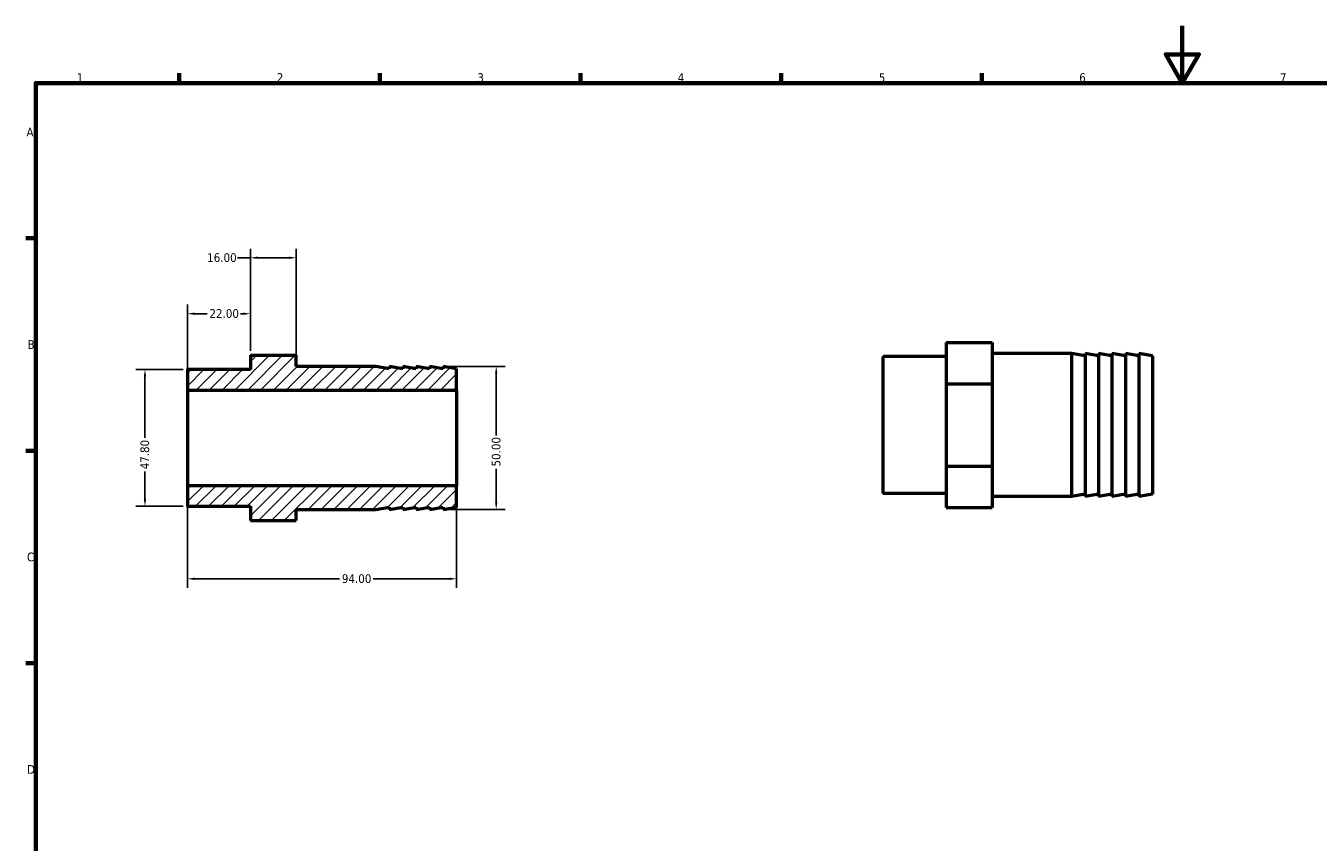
# Model space of a CAD drawing. Header units: millimetres. Extents: x 0 to 898, y 0 to 594.
# Tile 2 of 3: x 17 to 468, y 309 to 594. Entities that reach past the tile are written whole.
import ezdxf

# ---------------------------------------------------------------- set-up
doc = ezdxf.new("R2010")
doc.units = ezdxf.units.MM
for name, color, linetype, lineweight in [('Border (ANSI)', 7, 'Continuous', 70), ('Dimension (ANSI)', 7, 'Continuous', 25), ('Hatch (ANSI)', 7, 'Continuous', 18), ('Visible (ANSI)', 7, 'Continuous', 50), ('Visible Narrow (ANSI)', 7, 'Continuous', 35)]:
    doc.layers.add(name, color=color, linetype=linetype, lineweight=lineweight)
doc.styles.add('Note Text (ANSI)', font='tahoma.ttf')
doc.dimstyles.new('Default - mm (ANSI)', dxfattribs={"dimtxt": 3.048, "dimasz": 2.5, "dimexe": 3.175, "dimexo": 1.6002, "dimgap": 0.8, "dimtad": 0, "dimtoh": 1, "dimrnd": 1e-08, "dimzin": 4, "dimdsep": 46, "dimtxsty": 'Note Text (ANSI)', "dimcen": 0.09, "dimdle": 10, "dimclrd": 256, "dimclre": 256, "dimclrt": 256, "dimadec": 1, "dimazin": 1, "dimtfac": 1, "dimtofl": 0, "dimtmove": 0, "dimatfit": 3, "dimfxl": 1, "dimtolj": 1, "dimtzin": 4, "dimlwd": -1, "dimlwe": -1, "dimarcsym": 0})

# ---------------------------------------------------------------- blocks, each defined once
blk = doc.blocks.new('Borders Default Border')
at = {"layer": 'Border (ANSI)'}
for p, q in [((70.08, 574), (70.08, 577.45)), ((140.17, 574), (140.17, 577.45)), ((210.25, 574), (210.25, 577.45)), ((280.33, 574), (280.33, 577.45)), ((350.42, 574), (350.42, 577.45)), ((20, 519.75), (16.55, 519.75)), ((20, 445.5), (16.55, 445.5)), ((20, 371.25), (16.55, 371.25))]:
    blk.add_line(p, q, dxfattribs=at)
at = {"layer": 'Border (ANSI)', "flags": 128}
for points in [[(420.5, 594), (420.5, 574), (414.73, 584), (426.27, 584), (420.5, 574)], [(20, 20), (20, 574), (821, 574), (821, 20), (20, 20)]]:
    blk.add_lwpolyline(points, dxfattribs=at)
at = {"layer": 'Border (ANSI)', "char_height": 3.05, "attachment_point": 7, "style": 'Note Text (ANSI)'}
for s, insert in [('1', (34.35, 574.4)), ('2', (104.2, 574.4)), ('3', (174.26, 574.34)), ('4', (244.23, 574.4)), ('5', (314.48, 574.34)), ('6', (384.49, 574.34)), ('7', (454.6, 574.4)), ('A', (16.78, 555.35)), ('B', (17.15, 481.1)), ('C', (16.95, 406.8)), ('D', (16.96, 332.6))]:
    blk.add_mtext(s, dxfattribs=dict(at, insert=insert))
blk = doc.blocks.new('*D7')
at = {"layer": 'Defpoints', "color": 0, "transparency": 16777216}
for p in [(73, 433.27), (167, 433.27), (167, 400.76)]:
    blk.add_point(p, dxfattribs=at)
at = {"layer": 'Dimension (ANSI)', "transparency": 16777216}
for p, q in [((73, 431.67), (73, 397.58)), ((167, 431.67), (167, 397.58)), ((75.5, 400.76), (126.14, 400.76)), ((164.5, 400.76), (137.86, 400.76))]:
    blk.add_line(p, q, dxfattribs=at)
for points in [[(75.5, 401.17), (75.5, 400.34), (73, 400.76)], [(164.5, 401.17), (164.5, 400.34), (167, 400.76)]]:
    blk.add_solid(points, dxfattribs=at)
at = {"layer": 'Dimension (ANSI)', "transparency": 16777216, "insert": (126.94, 402.34), "char_height": 3.048, "attachment_point": 1, "style": 'Note Text (ANSI)'}
blk.add_mtext('\\A1;94.00', dxfattribs=at)
blk = doc.blocks.new('*D9')
at = {"layer": 'Defpoints', "color": 0, "transparency": 16777216}
for p in [(95, 493.39), (95, 478.87), (73, 466.73)]:
    blk.add_point(p, dxfattribs=at)
at = {"layer": 'Dimension (ANSI)', "transparency": 16777216}
for p, q in [((73, 468.33), (73, 496.57)), ((95, 480.47), (95, 496.57)), ((75.5, 493.39), (79.88, 493.39)), ((92.5, 493.39), (91.51, 493.39))]:
    blk.add_line(p, q, dxfattribs=at)
for points in [[(75.5, 493.81), (75.5, 492.98), (73, 493.39)], [(92.5, 493.81), (92.5, 492.98), (95, 493.39)]]:
    blk.add_solid(points, dxfattribs=at)
at = {"layer": 'Dimension (ANSI)', "transparency": 16777216, "insert": (80.68, 494.98), "char_height": 3.048, "attachment_point": 1, "style": 'Note Text (ANSI)'}
blk.add_mtext('\\A1;22.00', dxfattribs=at)
blk = doc.blocks.new('*D10')
at = {"layer": 'Defpoints', "color": 0, "transparency": 16777216}
for p in [(111, 512.94), (95, 478.87), (111, 476.93)]:
    blk.add_point(p, dxfattribs=at)
at = {"layer": 'Dimension (ANSI)', "transparency": 16777216}
for p, q in [((95, 480.47), (95, 516.12)), ((111, 478.53), (111, 516.12)), ((95, 512.94), (90.48, 512.94)), ((108.5, 512.94), (97.5, 512.94))]:
    blk.add_line(p, q, dxfattribs=at)
for points in [[(97.5, 513.36), (97.5, 512.53), (95, 512.94)], [(108.5, 513.36), (108.5, 512.53), (111, 512.94)]]:
    blk.add_solid(points, dxfattribs=at)
at = {"layer": 'Dimension (ANSI)', "transparency": 16777216, "insert": (79.89, 514.53), "char_height": 3.048, "attachment_point": 1, "style": 'Note Text (ANSI)'}
blk.add_mtext('\\A1;16.00', dxfattribs=at)
blk = doc.blocks.new('*D11')
at = {"layer": 'Defpoints', "color": 0, "transparency": 16777216}
for p in [(162.3, 475), (162.3, 425), (180.85, 425)]:
    blk.add_point(p, dxfattribs=at)
at = {"layer": 'Dimension (ANSI)', "transparency": 16777216}
for p, q in [((163.9, 475), (184.02, 475)), ((180.85, 472.5), (180.85, 450.8)), ((180.85, 427.5), (180.85, 439.2)), ((163.9, 425), (184.02, 425))]:
    blk.add_line(p, q, dxfattribs=at)
for points in [[(180.43, 472.5), (181.27, 472.5), (180.85, 475)], [(180.43, 427.5), (181.27, 427.5), (180.85, 425)]]:
    blk.add_solid(points, dxfattribs=at)
at = {"layer": 'Dimension (ANSI)', "transparency": 16777216, "insert": (179.26, 440), "char_height": 3.048, "attachment_point": 1, "rotation": 90, "style": 'Note Text (ANSI)'}
blk.add_mtext('\\A1;50.00', dxfattribs=at)
blk = doc.blocks.new('*D12')
at = {"layer": 'Defpoints', "color": 0, "transparency": 16777216}
for p in [(73.12, 473.9), (58.16, 426.1), (73.12, 426.1)]:
    blk.add_point(p, dxfattribs=at)
at = {"layer": 'Dimension (ANSI)', "transparency": 16777216}
for p, q in [((71.52, 473.9), (54.99, 473.9)), ((58.16, 471.4), (58.16, 449.98)), ((58.16, 428.6), (58.16, 438.21)), ((71.52, 426.1), (54.99, 426.1))]:
    blk.add_line(p, q, dxfattribs=at)
for points in [[(57.75, 471.4), (58.58, 471.4), (58.16, 473.9)], [(57.75, 428.6), (58.58, 428.6), (58.16, 426.1)]]:
    blk.add_solid(points, dxfattribs=at)
at = {"layer": 'Dimension (ANSI)', "transparency": 16777216, "insert": (56.57, 439.01), "char_height": 3.048, "attachment_point": 1, "rotation": 90, "style": 'Note Text (ANSI)'}
blk.add_mtext('\\A1;47.80', dxfattribs=at)

msp = doc.modelspace()

# ---------------------------------------------------------------- hatches: boundary and pattern name
at = {"layer": 'Hatch (ANSI)'}
h = msp.add_hatch(dxfattribs=at)
h.set_pattern_fill('ANSI31', color=256, scale=25.4, style=0)
h.set_pattern_definition([(45, (0, 0), (-2.245064, 2.245064), [])])
edge = h.paths.add_edge_path()
edge.add_line((95, 478.868), (111, 478.868))
edge.add_line((111, 478.868), (111, 475))
edge.add_line((111, 475), (138.8, 475))
edge.add_line((138.8, 475), (143.5, 474.171))
edge.add_line((143.5, 474.171), (143.5, 475))
edge.add_line((143.5, 475), (148.2, 474.171))
edge.add_line((148.2, 474.171), (148.2, 475))
edge.add_line((148.2, 475), (152.9, 474.171))
edge.add_line((152.9, 474.171), (152.9, 475))
edge.add_line((152.9, 475), (157.6, 474.171))
edge.add_line((157.6, 474.171), (157.6, 475))
edge.add_line((157.6, 475), (162.3, 474.171))
edge.add_line((162.3, 474.171), (162.3, 475))
edge.add_line((162.3, 475), (167, 474.171))
edge.add_line((167, 474.171), (167, 466.731))
edge.add_line((167, 466.731), (73, 466.731))
edge.add_line((73, 466.731), (73, 473.781))
edge.add_ellipse((73.12, 473.781), major_axis=(0, 0.12), ratio=1, start_angle=0, end_angle=90, ccw=False)
edge.add_line((73.12, 473.901), (95, 473.901))
edge.add_line((95, 473.901), (95, 478.868))
edge = h.paths.add_edge_path()
edge.add_line((111, 421.132), (111, 425))
edge.add_line((111, 425), (138.8, 425))
edge.add_line((138.8, 425), (143.5, 425.829))
edge.add_line((143.5, 425.829), (143.5, 425))
edge.add_line((143.5, 425), (148.2, 425.829))
edge.add_line((148.2, 425.829), (148.2, 425))
edge.add_line((148.2, 425), (152.9, 425.829))
edge.add_line((152.9, 425.829), (152.9, 425))
edge.add_line((152.9, 425), (157.6, 425.829))
edge.add_line((157.6, 425.829), (157.6, 425))
edge.add_line((157.6, 425), (162.3, 425.829))
edge.add_line((162.3, 425.829), (162.3, 425))
edge.add_line((162.3, 425), (167, 425.829))
edge.add_line((167, 425.829), (167, 433.269))
edge.add_line((167, 433.269), (73, 433.269))
edge.add_line((73, 433.269), (73, 426.219))
edge.add_ellipse((73.12, 426.219), major_axis=(-0.12, 0), ratio=1, start_angle=0, end_angle=90)
edge.add_line((73.12, 426.098), (95, 426.098))
edge.add_line((95, 426.098), (95, 421.132))
edge.add_line((95, 421.132), (111, 421.132))

# ---------------------------------------------------------------- linework, layer by layer
at = {"layer": 'Visible (ANSI)'}
for p, q in [((338.031, 483.378), (354.031, 483.378)), ((338.031, 483.378), (338.031, 468.944)), ((354.031, 483.378), (354.031, 476.161)), ((95, 478.868), (111, 478.868)), ((95, 478.868), (95, 473.901)), ((111, 475), (111, 478.868)), ((381.831, 479.51), (354.031, 479.51)), ((381.831, 479.51), (381.831, 429.51)), ((386.531, 478.681), (381.831, 479.51)), ((386.531, 479.51), (386.531, 429.51)), ((391.231, 478.681), (386.531, 479.51)), ((391.231, 479.51), (391.231, 429.51)), ((395.931, 478.681), (391.231, 479.51)), ((395.931, 479.51), (395.931, 429.51)), ((400.631, 478.681), (395.931, 479.51)), ((400.631, 479.51), (400.631, 429.51)), ((405.331, 478.681), (400.631, 479.51)), ((405.331, 479.51), (405.331, 429.51)), ((410.031, 478.681), (405.331, 479.51)), ((410.031, 478.681), (410.031, 430.339)), ((138.8, 475), (111, 475)), ((143.5, 474.171), (138.8, 475)), ((148.2, 474.171), (143.5, 475)), ((143.5, 475), (143.5, 474.171)), ((152.9, 474.171), (148.2, 475)), ((148.2, 475), (148.2, 474.171)), ((157.6, 474.171), (152.9, 475)), ((152.9, 475), (152.9, 474.171)), ((162.3, 474.171), (157.6, 475)), ((157.6, 475), (157.6, 474.171)), ((167, 474.171), (162.3, 475)), ((162.3, 475), (162.3, 474.171)), ((167, 466.731), (167, 474.171)), ((316.031, 430.729), (316.031, 478.292)), ((338.031, 478.412), (316.151, 478.412)), ((354.031, 476.161), (354.031, 468.944)), ((73, 473.781), (73, 466.731)), ((95, 473.901), (73.12, 473.901)), ((73, 466.731), (167, 466.731)), ((73, 466.731), (73, 433.269)), ((167, 466.731), (167, 433.269)), ((338.031, 468.944), (354.031, 468.944)), ((338.031, 468.944), (338.031, 440.076)), ((354.031, 468.944), (354.031, 454.51)), ((354.031, 454.51), (354.031, 440.076)), ((338.031, 440.076), (354.031, 440.076)), ((338.031, 440.076), (338.031, 425.643)), ((354.031, 440.076), (354.031, 432.859)), ((167, 433.269), (73, 433.269)), ((73, 433.269), (73, 426.219)), ((167, 425.829), (167, 433.269)), ((338.031, 430.609), (316.151, 430.609)), ((354.031, 432.859), (354.031, 425.643)), ((381.831, 429.51), (354.031, 429.51)), ((386.531, 430.339), (381.831, 429.51)), ((391.231, 430.339), (386.531, 429.51)), ((395.931, 430.339), (391.231, 429.51)), ((400.631, 430.339), (395.931, 429.51)), ((405.331, 430.339), (400.631, 429.51)), ((410.031, 430.339), (405.331, 429.51)), ((73.12, 426.098), (95, 426.098)), ((95, 426.098), (95, 421.132)), ((111, 421.132), (111, 425)), ((111, 425), (138.8, 425)), ((138.8, 425), (143.5, 425.829)), ((143.5, 425.829), (143.5, 425)), ((143.5, 425), (148.2, 425.829)), ((148.2, 425.829), (148.2, 425)), ((148.2, 425), (152.9, 425.829)), ((152.9, 425.829), (152.9, 425)), ((152.9, 425), (157.6, 425.829)), ((157.6, 425.829), (157.6, 425)), ((157.6, 425), (162.3, 425.829)), ((162.3, 425.829), (162.3, 425)), ((162.3, 425), (167, 425.829)), ((338.031, 425.643), (354.031, 425.643)), ((95, 421.132), (111, 421.132))]:
    msp.add_line(p, q, dxfattribs=at)
for centre, start, end in [((316.151, 478.292), 90, 180), ((73.12, 473.781), 90, 180), ((316.151, 430.729), 180, 270), ((73.12, 426.219), 180, 270)]:
    msp.add_arc(centre, 0.12, start, end, dxfattribs=at)
at = {"layer": 'Visible Narrow (ANSI)'}
msp.add_line((316.151, 478.117), (316.151, 430.903), dxfattribs=at)

# ---------------------------------------------------------------- block references
msp.add_blockref('Borders Default Border', (0, 0))

# ---------------------------------------------------------------- dimensions: what is measured, and where the dimension line sits
at = {"layer": 'Dimension (ANSI)'}
for base, p1, p2, angle, override, picture, middle in [((111, 512.943), (95, 478.868), (111, 476.934), 180, {"dimtoh": 0, "dimdec": 2, "dimtp": 0, "dimtm": 0, "dimtdec": 2, "dimatfit": 2}, '*D10', (84.786, 512.943)), ((180.849, 425), (162.3, 475), (162.3, 425), 90, {"dimtoh": 0, "dimdec": 2, "dimtp": 0, "dimtm": 0, "dimtdec": 2, "dimatfit": 1}, '*D11', (180.849, 445)), ((58.162, 426.098), (73.12, 473.901), (73.12, 426.098), 90, {"dimtoh": 0, "dimdec": 2, "dimtp": 0, "dimtm": 0, "dimtdec": 2, "dimatfit": 1}, '*D12', (58.162, 444.094))]:
    dim = msp.add_linear_dim(base=base, p1=p1, p2=p2, angle=angle, dimstyle='Default - mm (ANSI)', override=override, dxfattribs=at)
    dim.commit()
    dim.dimension.update_dxf_attribs({"geometry": picture, "text_midpoint": middle, "dimtype": 160})
for base, p1, p2, picture, middle in [((95, 493.394), (73, 466.731), (95, 478.868), '*D9', (85.691, 493.394)), ((167, 400.758), (73, 433.269), (167, 433.269), '*D7', (132, 400.758))]:
    dim = msp.add_linear_dim(base=base, p1=p1, p2=p2, dimstyle='Default - mm (ANSI)', override={"dimtoh": 0, "dimdec": 2, "dimtp": 0, "dimtm": 0, "dimtdec": 2, "dimatfit": 1}, dxfattribs=at)
    dim.commit()
    dim.dimension.update_dxf_attribs({"geometry": picture, "text_midpoint": middle, "dimtype": 160})

doc.saveas('drawing.dxf')
